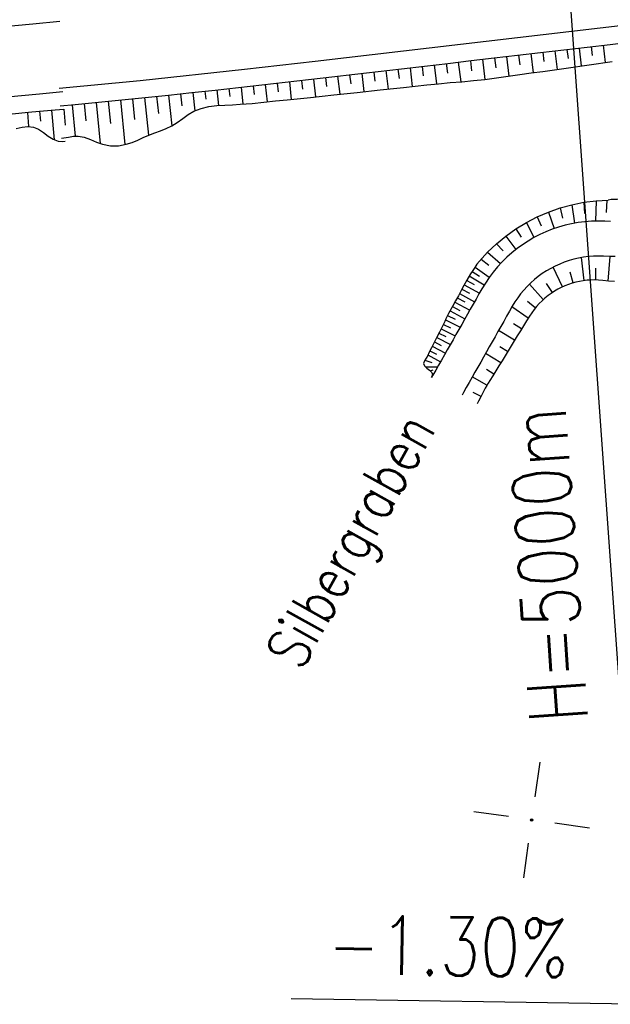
# Model space of a CAD drawing. Extents: x 0 to 1135, y 0 to 420.
# Tile 59 of 116: x 762 to 787, y 84 to 126. Entities that reach past the tile are written whole.
import ezdxf

# ---------------------------------------------------------------- set-up
doc = ezdxf.new("R2010")
doc.units = 0
doc.header["$LTSCALE"] = 2
doc.header["$MEASUREMENT"] = 0
doc.linetypes.add('AUSGEZOGEN', pattern=[0])
doc.layers.get('0').update_dxf_attribs({"color": 8, "linetype": 'AUSGEZOGEN'})
for name, color, linetype in [('FBRTOP', 8, 'AUSGEZOGEN'), ('NETZ', 250, 'AUSGEZOGEN'), ('NZ', 8, 'AUSGEZOGEN'), ('Rinne', 200, 'CONTINUOUS'), ('WEG-BÖSCHUNGEN', 15, 'CONTINUOUS'), ('Wege', 15, 'CONTINUOUS')]:
    doc.layers.add(name, color=color, linetype=linetype)
doc.styles.add('ROMANS', font='romans.shx', dxfattribs={"width": 0.8})

# ---------------------------------------------------------------- blocks, each defined once
blk = doc.blocks.new('IKR')
at = {"color": 0}
for p, q in [((0, 1), (0, 2.5)), ((-2.5, 0), (-1, 0)), ((1, 0), (2.5, 0)), ((0, -2.5), (0, -1))]:
    blk.add_line(p, q, dxfattribs=at)
blk.add_circle((0, 0), 0.05, dxfattribs=at)
blk.add_point((0, 0), dxfattribs=at)

msp = doc.modelspace()

# ---------------------------------------------------------------- hatches: boundary and pattern name
at = {"layer": 'Rinne'}
h = msp.add_hatch(dxfattribs=at)
h.set_pattern_fill('ANSI31', color=256, scale=20, style=0)
edge = h.paths.add_edge_path()
edge.add_arc((1155.656, -2242.558), 2522.184, 99.43086, 99.683895, ccw=False)
edge.add_arc((887.295, -626.916), 884.407, 99.003551, 99.43086, ccw=False)
edge.add_arc((7865.435, -44667.495), 45474.395, 98.9888757, 99.0035505, ccw=False)
edge.add_arc((893.783, -594.836), 853.736, 98.881774, 98.988876, ccw=False)
edge.add_arc((774.345, 169.468), 80.155, 94.92834, 98.88177, ccw=False)
edge.add_arc((745.762, 500.943), 252.549, 274.92834, 277.15528)
edge.add_arc((775.591, 263.332), 13.073, 277.1553, 285.3942)
edge.add_arc((750.907, 352.981), 106.059, 285.39417, 288.28453)
edge.add_arc((1039.724, -1545.768), 1815.023, 99.546964, 99.747306, ccw=False)
edge.add_arc((850.351, -419.793), 673.234, 99.218015, 99.546965, ccw=False)
edge.add_arc((74345.819, -453292.252), 459470.628, 99.21719543, 99.21801488, ccw=False)
edge.add_arc((750.114, 238.882), 7.008, 99.0073, 99.2171, ccw=False)
edge.add_arc((1870.55, -6829.431), 7163.573, 98.9962, 99.0073128, ccw=False)
edge.add_arc((20211.835, -122681.43), 124458.451, 98.99353748, 98.99620358, ccw=False)
edge.add_arc((2641.993, -11668.774), 12064.016, 98.9801682, 98.9935375, ccw=False)
edge.add_arc((3231.703, -15400.423), 15841.973, 98.9684968, 98.9801636, ccw=False)
edge.add_arc((765.59, 225.605), 22.54, 97.6622, 98.9685, ccw=False)
edge.add_arc((1031.826, -1753.362), 2019.336, 97.52416, 97.662171, ccw=False)
edge.add_arc((776.12, 182.608), 66.551, 94.74165, 97.52416, ccw=False)
edge.add_arc((746.839, 535.619), 287.671, 274.74165, 276.07989)
edge.add_arc((775.796, 263.764), 14.279, 276.0799, 285.3873)
edge.add_arc((760.786, 318.304), 70.846, 285.38728, 289.56211)

# ---------------------------------------------------------------- linework, layer by layer
at = {"layer": 'FBRTOP', "const_width": 0.5}
for points in [[(703.395, 216.78, -0.000001), (715.863, 217.671, 0.000009), (728.331, 218.561, 0.00001), (740.799, 219.453, -0.000012), (753.267, 220.344, -0.000007), (765.735, 221.235, 0.000008), (778.203, 222.125, 0.000004), (815.608, 224.799, -0.000002), (853.013, 227.472, -0.000001), (902.886, 231.036, 0.000001), (950, 234.403, 0.000002)], [(703.68, 212.79, -0.000001), (716.148, 213.681, 0.000009), (728.616, 214.572, 0.00001), (741.084, 215.463, -0.000012), (753.552, 216.354, -0.000007), (766.02, 217.245, 0.000008), (778.488, 218.136, 0.000004), (815.893, 220.809, -0.000002), (853.298, 223.482, -0.000001), (903.171, 227.046, 0.000001), (950, 230.392, 0.000002)]]:
    msp.add_lwpolyline(points, format="xyb", dxfattribs=at)
at = {"layer": 'NZ'}
for p, q in [((779.103, 212.994), (788.693, 78.764)), ((773.327, 84.16), (788.325, 83.921))]:
    msp.add_line(p, q, dxfattribs=at)
at = {"layer": 'WEG-BÖSCHUNGEN', "linetype": 'Continuous'}
for p, q in [((763.591, 122.218), (763.654, 121.53)), ((762.038, 122.073), (762.093, 121.467)), ((762.556, 122.121), (762.594, 121.698)), ((763.073, 122.169), (763.189, 120.904))]:
    msp.add_line(p, q, dxfattribs=at)
for points in [[(761.239, 121.999), (762.235, 122.091), (763.233, 122.184), (763.591, 122.218)], [(761.557, 121.379), (761.81, 121.438), (762.058, 121.467), (762.295, 121.442), (762.513, 121.349), (762.722, 121.212), (762.928, 121.061), (763.139, 120.928), (763.359, 120.844), (763.552, 120.828), (763.652, 120.837)]]:
    msp.add_lwpolyline(points, dxfattribs=at)
at = {"layer": 'Wege', "linetype": 'Continuous'}
for p, q in [((785.125, 124.769), (785.173, 124.379)), ((785.642, 124.829), (785.735, 124.061)), ((786.158, 124.89), (786.204, 124.512)), ((786.675, 124.95), (786.766, 124.206)), ((781.509, 124.346), (781.614, 123.487)), ((782.026, 124.406), (782.078, 123.979)), ((782.542, 124.467), (782.645, 123.625)), ((783.059, 124.527), (783.11, 124.113)), ((783.576, 124.588), (783.675, 123.771)), ((784.092, 124.648), (784.141, 124.246)), ((784.609, 124.708), (784.705, 123.916)), ((777.894, 123.923), (777.942, 123.524)), ((778.41, 123.983), (778.508, 123.18)), ((778.927, 124.044), (778.976, 123.64)), ((779.443, 124.104), (779.543, 123.29)), ((779.96, 124.165), (780.01, 123.752)), ((780.476, 124.225), (780.579, 123.385)), ((780.993, 124.286), (781.045, 123.858)), ((774.279, 123.5), (774.369, 122.741)), ((774.794, 123.561), (774.841, 123.178)), ((775.311, 123.621), (775.405, 122.851)), ((775.827, 123.681), (775.875, 123.294)), ((776.344, 123.742), (776.439, 122.961)), ((776.861, 123.802), (776.909, 123.409)), ((777.377, 123.863), (777.474, 123.071)), ((770.148, 123.036), (770.221, 122.373)), ((770.665, 123.093), (770.703, 122.747)), ((771.182, 123.149), (771.261, 122.427)), ((771.699, 123.207), (771.739, 122.839)), ((772.216, 123.264), (772.296, 122.527)), ((772.733, 123.323), (772.773, 122.951)), ((773.25, 123.382), (773.331, 122.632)), ((773.765, 123.441), (773.807, 123.064)), ((766.534, 122.658), (766.624, 121.764)), ((767.051, 122.711), (767.214, 121.092)), ((767.567, 122.764), (767.643, 122.021)), ((768.082, 122.817), (768.221, 121.499)), ((768.597, 122.871), (768.653, 122.352)), ((769.114, 122.925), (769.2, 122.141)), ((769.631, 122.981), (769.668, 122.642)), ((763.95, 122.404), (764.077, 121.057)), ((764.466, 122.454), (764.539, 121.709)), ((764.982, 122.504), (765.159, 120.74)), ((765.499, 122.555), (765.595, 121.598)), ((766.017, 122.606), (766.208, 120.694)), ((784.832, 117.984), (784.942, 117.544)), ((785.337, 118.122), (785.445, 117.328)), ((785.851, 118.225), (785.875, 117.749)), ((786.372, 118.291), (786.342, 117.42)), ((786.837, 118.317), (786.806, 117.789)), ((783.856, 117.603), (784.022, 117.217)), ((784.337, 117.811), (784.584, 117.101)), ((783.39, 117.362), (783.711, 116.713)), ((782.516, 116.784), (782.944, 116.207)), ((782.943, 117.088), (783.162, 116.736)), ((784.139, 117.007), (784.139, 117.007)), ((782.111, 116.451), (782.393, 116.145)), ((781.731, 116.09), (782.287, 115.607)), ((785.835, 115.874), (785.625, 115.837)), ((786.045, 115.901), (785.835, 115.874)), ((786.257, 115.918), (786.045, 115.901)), ((786.47, 115.924), (786.257, 115.918)), ((786.693, 115.919), (786.47, 115.924)), ((786.943, 115.911), (786.693, 115.919)), ((786.89, 114.857), (786.969, 115.91)), ((787.192, 115.902), (786.943, 115.911)), ((781.192, 115.457), (781.803, 115.019)), ((781.453, 115.787), (781.782, 115.535)), ((784.622, 115.496), (784.433, 115.399)), ((784.935, 114.604), (784.541, 115.455)), ((784.815, 115.584), (784.622, 115.496)), ((785.013, 115.663), (784.815, 115.584)), ((785.214, 115.731), (785.013, 115.663)), ((785.418, 115.789), (785.214, 115.731)), ((785.625, 115.837), (785.418, 115.789)), ((785.865, 114.876), (785.743, 115.859)), ((780.946, 115.078), (781.586, 114.692)), ((781.064, 115.263), (781.38, 115.063)), ((783.9, 115.051), (783.734, 114.918)), ((784.072, 115.176), (783.9, 115.051)), ((784.25, 115.292), (784.072, 115.176)), ((784.433, 115.399), (784.25, 115.292)), ((785.39, 114.776), (785.258, 115.239)), ((786.364, 114.902), (786.364, 115.412)), ((780.733, 114.695), (781.382, 114.341)), ((780.836, 114.884), (781.16, 114.702)), ((783.424, 114.627), (783.28, 114.471)), ((783.575, 114.776), (783.424, 114.627)), ((784.112, 114.062), (783.518, 114.722)), ((783.734, 114.918), (783.575, 114.776)), ((784.505, 114.365), (784.253, 114.745)), ((780.531, 114.324), (781.174, 113.973)), ((780.632, 114.509), (780.955, 114.333)), ((783.144, 114.308), (783.017, 114.138)), ((783.28, 114.471), (783.144, 114.308)), ((780.227, 113.767), (780.544, 113.594)), ((780.328, 113.952), (780.966, 113.606)), ((780.43, 114.138), (780.75, 113.964)), ((782.788, 113.78), (782.666, 113.564)), ((782.898, 113.961), (782.788, 113.78)), ((783.017, 114.138), (782.898, 113.961)), ((783.767, 113.703), (783.436, 113.979)), ((780.018, 113.387), (780.338, 113.225)), ((780.125, 113.579), (780.758, 113.24)), ((782.543, 113.347), (782.419, 113.129)), ((782.666, 113.564), (782.543, 113.347)), ((783.47, 113.274), (782.771, 113.75)), ((779.837, 112.998), (780.145, 112.85)), ((779.926, 113.19), (780.557, 112.885)), ((782.419, 113.129), (782.296, 112.912)), ((783.183, 112.806), (782.833, 113.023)), ((779.65, 112.628), (779.945, 112.477)), ((779.745, 112.814), (780.346, 112.512)), ((782.173, 112.694), (782.05, 112.476)), ((782.296, 112.912), (782.173, 112.694)), ((782.885, 112.323), (782.203, 112.746)), ((779.458, 112.251), (779.745, 112.105)), ((779.554, 112.439), (780.137, 112.143)), ((781.927, 112.259), (781.803, 112.041)), ((782.05, 112.476), (781.927, 112.259)), ((779.178, 111.694), (779.715, 111.397)), ((779.265, 111.873), (779.545, 111.733)), ((779.363, 112.063), (779.928, 111.774)), ((781.68, 111.824), (781.557, 111.606)), ((782.291, 111.356), (781.643, 111.758)), ((781.803, 112.041), (781.68, 111.824)), ((782.588, 111.839), (782.255, 112.046)), ((779.046, 111.469), (779.341, 111.364)), ((781.434, 111.389), (781.311, 111.171)), ((781.557, 111.606), (781.434, 111.389)), ((779.079, 111.185), (779.599, 111.192)), ((779.273, 111.018), (779.408, 111.056)), ((779.367, 110.876), (779.423, 110.883)), ((781.187, 110.954), (781.064, 110.736)), ((781.311, 111.171), (781.187, 110.954)), ((781.996, 110.876), (781.678, 111.068)), ((780.941, 110.519), (780.818, 110.301)), ((781.064, 110.736), (780.941, 110.519)), ((781.703, 110.401), (781.077, 110.758)), ((780.694, 110.084), (780.635, 109.978)), ((780.818, 110.301), (780.694, 110.084)), ((781.449, 109.914), (781.119, 110.082))]:
    msp.add_line(p, q, dxfattribs=at)
for points in [[(681.812, 100.717), (685.79, 112.038), (686.052, 112.717), (686.357, 113.377), (686.703, 114.016), (687.089, 114.633), (687.513, 115.224), (687.974, 115.786), (688.469, 116.319), (688.997, 116.819), (689.555, 117.285), (690.142, 117.715), (690.754, 118.107), (691.39, 118.459), (692.048, 118.77), (692.723, 119.039), (693.414, 119.265), (694.119, 119.447), (694.833, 119.584), (695.578, 119.678), (762.278, 125.861), (763.425, 125.973)], [(763.401, 123.109), (766.863, 123.445), (771.324, 123.919), (774.357, 124.265), (787.885, 125.847), (788.714, 125.942), (788.956, 125.972)], [(763.435, 122.355), (764.077, 122.416), (765.077, 122.513), (766.076, 122.612), (767.076, 122.713), (768.075, 122.816), (769.074, 122.921), (770.073, 123.028), (771.071, 123.137), (772.07, 123.248), (773.068, 123.361), (774.066, 123.476), (775.061, 123.592), (776.054, 123.708), (777.047, 123.824), (778.04, 123.94), (779.034, 124.056), (780.027, 124.173), (781.02, 124.289), (782.013, 124.405), (783.006, 124.521), (784, 124.637), (784.993, 124.753), (785.986, 124.869), (786.979, 124.986), (787.973, 125.102)], [(763.496, 120.975), (763.596, 120.984), (763.801, 121.019), (764.006, 121.05), (764.207, 121.059), (764.473, 121.012), (764.732, 120.917), (764.99, 120.805), (765.253, 120.709), (765.59, 120.647), (765.932, 120.648), (766.267, 120.708), (766.516, 120.789), (766.758, 120.89), (766.998, 120.998), (767.24, 121.103), (767.487, 121.195), (767.734, 121.284), (767.978, 121.38), (768.212, 121.494), (768.452, 121.646), (768.683, 121.814), (768.915, 121.979), (769.159, 122.122), (769.472, 122.245), (769.804, 122.323), (770.144, 122.367), (770.481, 122.39), (770.816, 122.404), (771.15, 122.419), (771.651, 122.459), (772.152, 122.512), (772.653, 122.563), (773.153, 122.614), (774.154, 122.718), (775.15, 122.824), (776.145, 122.93), (777.139, 123.035), (778.134, 123.141), (779.128, 123.246), (779.626, 123.298), (780.123, 123.346), (780.622, 123.388), (781.12, 123.433), (781.617, 123.487), (782.113, 123.55), (782.609, 123.619), (783.104, 123.691), (783.599, 123.761), (784.094, 123.83), (785.085, 123.969), (786.075, 124.109), (787.066, 124.248)], [(708.396, 117.853), (762.555, 122.874), (763.558, 122.971)], [(781.377, 115.703), (781.731, 116.09), (782.111, 116.451), (782.516, 116.784), (782.943, 117.088), (783.39, 117.362), (783.856, 117.603), (784.337, 117.811), (784.832, 117.984), (785.337, 118.122), (785.851, 118.225), (786.372, 118.291), (786.895, 118.32)], [(787.453, 118.354), (787.274, 118.349), (787.149, 118.347), (787.023, 118.341), (786.895, 118.32)], [(786.992, 117.41), (786.743, 117.418), (786.466, 117.424), (786.179, 117.416), (785.892, 117.394), (785.607, 117.357), (785.324, 117.306), (785.044, 117.241), (784.767, 117.163), (784.495, 117.07), (784.228, 116.964), (783.966, 116.845), (783.711, 116.713), (783.463, 116.569), (783.222, 116.412), (782.989, 116.243), (782.765, 116.063), (782.55, 115.872), (782.345, 115.67), (782.151, 115.458), (781.967, 115.237), (781.795, 115.007), (781.634, 114.769), (781.485, 114.523), (781.361, 114.303), (781.238, 114.086), (781.114, 113.868), (780.991, 113.651), (780.868, 113.433), (780.745, 113.216), (780.621, 112.998), (780.498, 112.781), (780.375, 112.563), (780.252, 112.346), (780.129, 112.128), (780.005, 111.911), (779.882, 111.693), (779.759, 111.476), (779.636, 111.258), (779.513, 111.04), (779.389, 110.823), (779.33, 110.718)], [(781.377, 115.703), (781.272, 115.582), (781.183, 115.442), (781.093, 115.306), (781.004, 115.171), (780.84, 114.891), (780.718, 114.667), (780.598, 114.448), (780.479, 114.228), (780.359, 114.009), (780.239, 113.789), (780.12, 113.57), (780.058, 113.461), (779.999, 113.351), (779.946, 113.237), (779.896, 113.122), (779.787, 112.896), (779.673, 112.673), (779.56, 112.45), (779.446, 112.227), (779.333, 112.004), (779.219, 111.781), (779.167, 111.67), (779.106, 111.558), (779.031, 111.445), (778.992, 111.335), (779.035, 111.233), (779.135, 111.135), (779.251, 111.038), (779.342, 110.94), (779.366, 110.836), (779.344, 110.783), (779.31, 110.729)], [(787.157, 114.83), (786.908, 114.855), (786.658, 114.881), (786.472, 114.897), (786.31, 114.904), (786.148, 114.901), (785.986, 114.891), (785.823, 114.871), (785.662, 114.844), (785.502, 114.807), (785.344, 114.763), (785.188, 114.709), (785.034, 114.648), (784.883, 114.58), (784.735, 114.504), (784.591, 114.42), (784.451, 114.329), (784.315, 114.231), (784.184, 114.126), (784.058, 114.014), (783.938, 113.896), (783.824, 113.771), (783.717, 113.639), (783.616, 113.502), (783.523, 113.36), (783.395, 113.151), (783.264, 112.938), (783.133, 112.725), (783.002, 112.512), (782.871, 112.299), (782.74, 112.086), (782.609, 111.873), (782.478, 111.66), (782.347, 111.446), (782.216, 111.233), (782.085, 111.02), (781.954, 110.807), (781.823, 110.594), (781.756, 110.488), (781.691, 110.381), (781.633, 110.271), (781.576, 110.159), (781.461, 109.937), (781.346, 109.715), (781.29, 109.607)]]:
    msp.add_lwpolyline(points, dxfattribs=at)

# ---------------------------------------------------------------- block references
at = {"layer": 'NETZ', "rotation": 171.9288}
msp.add_blockref('IKR', (783.611, 91.796), dxfattribs=at)

# ---------------------------------------------------------------- texts
at = {"layer": 'NZ', "style": 'ROMANS', "width": 0.8}
for s, rotation, p in [('H=5000m', 94.0865, (786.025, 96.038)), ('-1.30%%%', 359.0865, (774.879, 85.221))]:
    msp.add_text(s, height=2.5, rotation=rotation, dxfattribs=at).set_placement(p)
at = {"layer": 'Wege', "style": 'ROMANS', "width": 0.8}
msp.add_text('Silbergraben', height=1.8, rotation=60.8192, dxfattribs=at).set_placement((773.749, 98.133))

doc.saveas('drawing.dxf')
